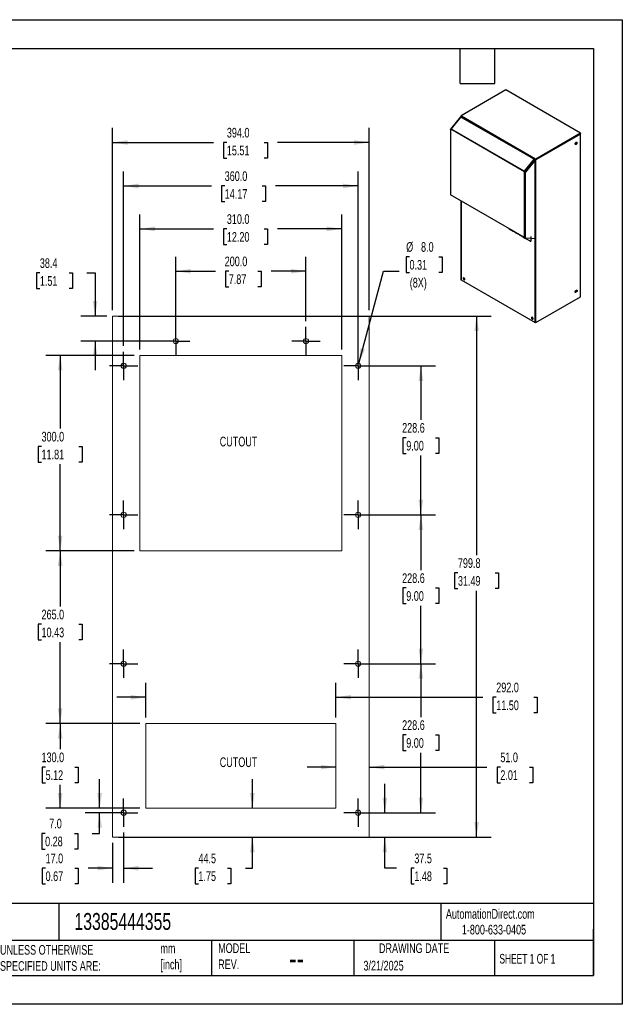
# Model space of a CAD drawing. Header units: millimetres. Extents: x 0 to 1956, y 0 to 1511.
# Tile 2 of 2: x 1030 to 1956, y 0 to 1511. Entities that reach past the tile are written whole.
import ezdxf

# ---------------------------------------------------------------- set-up
doc = ezdxf.new("R2010")
doc.units = ezdxf.units.MM
doc.header["$LTSCALE"] = 7
doc.linetypes.add('CENTERX2', pattern=[20.32, 12.7, -2.54, 2.54, -2.54])
doc.layers.add('CENTER', color=40, linetype='CENTERX2')
doc.layers.add('DIMENSIONS', color=140, linetype='Continuous', lineweight=25)
doc.layers.add('TEXT', color=140, linetype='Continuous', lineweight=25)
doc.styles.add('SLDTEXTSTYLE0', font='TXT', dxfattribs={"width": 0.7})
doc.styles.add('SLDTEXTSTYLE1', font='TXT', dxfattribs={"width": 0.65})
doc.dimstyles.new('SLDDIMSTYLE0', dxfattribs={"dimtxt": 15.106055, "dimasz": 23.114, "dimexe": 0, "dimexo": 0.0625, "dimgap": 3.776514, "dimtad": 0, "dimtih": 1, "dimtoh": 1, "dimdec": 1, "dimrnd": 1e-09, "dimzin": 12, "dimdsep": 46, "dimtxsty": 'SLDTEXTSTYLE0', "dimsah": 1, "dimcen": 0.09, "dimadec": 0, "dimazin": 3, "dimtfac": 1, "dimtdec": 1, "dimtofl": 0, "dimtmove": 0, "dimatfit": 3, "dimfxl": 0, "dimfrac": 2, "dimtolj": 1, "dimtzin": 12, "dimarcsym": 0})
doc.dimstyles.new('SLDDIMSTYLE1', dxfattribs={"dimtxt": 15.106055, "dimasz": 23.114, "dimexe": 0, "dimexo": 0.0625, "dimgap": 3.776514, "dimtad": 0, "dimtih": 1, "dimtoh": 1, "dimdec": 1, "dimrnd": 1e-09, "dimzin": 4, "dimdsep": 46, "dimtxsty": 'SLDTEXTSTYLE0', "dimsah": 1, "dimcen": 0.09, "dimadec": 0, "dimazin": 1, "dimtfac": 1, "dimtdec": 1, "dimtofl": 0, "dimtmove": 0, "dimatfit": 3, "dimfxl": 0, "dimfrac": 2, "dimtolj": 1, "dimtzin": 12, "dimarcsym": 0})
doc.dimstyles.new('SLDDIMSTYLE2', dxfattribs={"dimtxt": 15.106055, "dimasz": 23.114, "dimexe": 0, "dimexo": 0.0625, "dimgap": 3.776514, "dimtad": 0, "dimtih": 1, "dimtoh": 1, "dimdec": 1, "dimrnd": 1e-09, "dimzin": 4, "dimdsep": 46, "dimtxsty": 'SLDTEXTSTYLE0', "dimsah": 1, "dimcen": 0, "dimadec": 0, "dimazin": 1, "dimtfac": 1, "dimtdec": 1, "dimtofl": 0, "dimtmove": 0, "dimatfit": 3, "dimfxl": 0, "dimfrac": 2, "dimtolj": 1, "dimtzin": 12, "dimarcsym": 0})
doc.dimstyles.new('SLDDIMSTYLE3', dxfattribs={"dimtxt": 15.106055, "dimasz": 23.114, "dimexe": 0, "dimexo": 0.0625, "dimgap": 3.776514, "dimtad": 0, "dimtih": 1, "dimtoh": 1, "dimdec": 1, "dimrnd": 1e-09, "dimzin": 12, "dimdsep": 46, "dimtxsty": 'SLDTEXTSTYLE0', "dimsah": 1, "dimcen": 0.09, "dimadec": 0, "dimazin": 3, "dimtfac": 1, "dimtdec": 1, "dimtmove": 0, "dimatfit": 0, "dimfxl": 0, "dimfrac": 2, "dimtolj": 1, "dimtzin": 12, "dimarcsym": 0})
doc.dimstyles.new('SLDDIMSTYLE4', dxfattribs={"dimtxt": 15.106055, "dimasz": 23.114, "dimexe": 0, "dimexo": 0.0625, "dimgap": 3.776514, "dimtad": 0, "dimtih": 1, "dimtoh": 1, "dimdec": 1, "dimrnd": 1e-09, "dimzin": 4, "dimdsep": 46, "dimtxsty": 'SLDTEXTSTYLE0', "dimsah": 1, "dimcen": 0.09, "dimadec": 0, "dimazin": 1, "dimtfac": 1, "dimtdec": 1, "dimtmove": 0, "dimatfit": 0, "dimfxl": 0, "dimfrac": 2, "dimtolj": 1, "dimtzin": 12, "dimarcsym": 0})

# ---------------------------------------------------------------- blocks, each defined once
blk = doc.blocks.new('_D')
at = {"layer": 'DIMENSIONS'}
for p, q in [((1181.9, 1056.4), (1754.3, 1056.4)), ((1732, 1056.4), (1732, 689.6)), ((1703.3, 662.2), (1698.2, 662.2)), ((1698.2, 662.2), (1698.2, 638.2)), ((1760.8, 662.2), (1765.8, 662.2)), ((1765.8, 662.2), (1765.8, 638.2)), ((1698.2, 638.2), (1703.3, 638.2)), ((1732, 256.6), (1732, 634.8)), ((1765.8, 638.2), (1760.8, 638.2)), ((1181.9, 256.6), (1754.3, 256.6))]:
    blk.add_line(p, q, dxfattribs=at)
for points in [[(1732, 1056.4), (1728.5, 1033.3), (1735.6, 1033.3)], [(1732, 256.6), (1735.6, 279.7), (1728.5, 279.7)]]:
    blk.add_solid(points, dxfattribs=at)
at = {"layer": 'DIMENSIONS', "char_height": 14.82, "attachment_point": 1, "style": 'SLDTEXTSTYLE0'}
for s, insert in [('799.8', (1703.3, 684.7)), ('31.49', (1703.3, 657.3))]:
    blk.add_mtext(s, dxfattribs=dict(at, insert=insert))
blk = doc.blocks.new('_D_1')
at = {"layer": 'DIMENSIONS'}
for p, q in [((1173, 1065.3), (1173, 1345.1)), ((1567, 1065.3), (1567, 1345.1)), ((1173, 1322.9), (1328, 1322.9)), ((1348.5, 1322.9), (1343.4, 1322.9)), ((1343.4, 1322.9), (1343.4, 1298.9)), ((1405.9, 1322.9), (1411, 1322.9)), ((1411, 1322.9), (1411, 1298.9)), ((1567, 1322.9), (1426.4, 1322.9)), ((1343.4, 1298.9), (1348.5, 1298.9)), ((1411, 1298.9), (1405.9, 1298.9))]:
    blk.add_line(p, q, dxfattribs=at)
for points in [[(1173, 1322.9), (1196.1, 1319.3), (1196.1, 1326.4)], [(1567, 1322.9), (1543.9, 1326.4), (1543.9, 1319.3)]]:
    blk.add_solid(points, dxfattribs=at)
at = {"layer": 'DIMENSIONS', "char_height": 14.82, "attachment_point": 1, "style": 'SLDTEXTSTYLE0'}
for s, insert in [('394.0', (1348.5, 1345.3)), ('15.51', (1348.5, 1318))]:
    blk.add_mtext(s, dxfattribs=dict(at, insert=insert))
blk = doc.blocks.new('_D_2')
at = {"layer": 'DIMENSIONS'}
for p, q in [((1215, 1005), (1215, 1212.4)), ((1525, 1005), (1525, 1212.4)), ((1215, 1190.2), (1328, 1190.2)), ((1348.5, 1190.2), (1343.4, 1190.2)), ((1343.4, 1190.2), (1343.4, 1166.2)), ((1405.9, 1190.2), (1411, 1190.2)), ((1411, 1190.2), (1411, 1166.2)), ((1525, 1190.2), (1426.4, 1190.2)), ((1343.4, 1166.2), (1348.5, 1166.2)), ((1411, 1166.2), (1405.9, 1166.2))]:
    blk.add_line(p, q, dxfattribs=at)
for points in [[(1215, 1190.2), (1238.1, 1186.7), (1238.1, 1193.8)], [(1525, 1190.2), (1501.9, 1193.8), (1501.9, 1186.7)]]:
    blk.add_solid(points, dxfattribs=at)
at = {"layer": 'DIMENSIONS', "char_height": 14.82, "attachment_point": 1, "style": 'SLDTEXTSTYLE0'}
for s, insert in [('310.0', (1348.5, 1212.7)), ('12.20', (1348.5, 1185.3))]:
    blk.add_mtext(s, dxfattribs=dict(at, insert=insert))
blk = doc.blocks.new('_D_3')
at = {"layer": 'DIMENSIONS'}
for p, q in [((1629, 1147.4), (1623.9, 1147.4)), ((1623.9, 1147.4), (1623.9, 1123.4)), ((1673.9, 1147.4), (1679, 1147.4)), ((1679, 1147.4), (1679, 1123.4)), ((1551.1, 983.8), (1589, 1125.5)), ((1589, 1125.5), (1613.3, 1125.5)), ((1623.9, 1123.4), (1629, 1123.4)), ((1679, 1123.4), (1673.9, 1123.4))]:
    blk.add_line(p, q, dxfattribs=at)
blk.add_solid([(1551.1, 983.8), (1560.5, 1005.2), (1553.6, 1007)], dxfattribs=at)
at = {"layer": 'DIMENSIONS', "char_height": 14.82, "attachment_point": 1, "style": 'SLDTEXTSTYLE0'}
for s, insert in [('%%c', (1623.9, 1169.9)), ('8.0', (1646.7, 1169.9)), ('0.31', (1629, 1142.5)), ('(8X)', (1629.4, 1115.1))]:
    blk.add_mtext(s, dxfattribs=dict(at, insert=insert))
blk = doc.blocks.new('_D_4')
at = {"layer": 'DIMENSIONS'}
for p, q in [((1591.1, 294.1), (1591.1, 338.6)), ((1558.9, 294.1), (1613.3, 294.1)), ((1575.9, 256.6), (1613.3, 256.6)), ((1591.1, 208.9), (1591.1, 256.6)), ((1609.1, 208.9), (1591.1, 208.9)), ((1636.4, 208.9), (1631.3, 208.9)), ((1631.3, 208.9), (1631.3, 184.9)), ((1681.3, 208.9), (1686.3, 208.9)), ((1686.3, 208.9), (1686.3, 184.9)), ((1631.3, 184.9), (1636.4, 184.9)), ((1686.3, 184.9), (1681.3, 184.9))]:
    blk.add_line(p, q, dxfattribs=at)
for points in [[(1591.1, 294.1), (1594.7, 317.2), (1587.6, 317.2)], [(1591.1, 256.6), (1587.6, 233.5), (1594.7, 233.5)]]:
    blk.add_solid(points, dxfattribs=at)
at = {"layer": 'DIMENSIONS', "char_height": 14.82, "attachment_point": 1, "style": 'SLDTEXTSTYLE0'}
for s, insert in [('37.5', (1636.4, 231.4)), ('1.48', (1636.4, 204))]:
    blk.add_mtext(s, dxfattribs=dict(at, insert=insert))
blk = doc.blocks.new('_D_5')
at = {"layer": 'DIMENSIONS'}
for p, q in [((1558.9, 522.7), (1668.7, 522.7)), ((1646.5, 522.7), (1646.5, 440.9)), ((1624, 413.5), (1618.9, 413.5)), ((1618.9, 413.5), (1618.9, 389.5)), ((1668.9, 413.5), (1674, 413.5)), ((1674, 413.5), (1674, 389.5)), ((1618.9, 389.5), (1624, 389.5)), ((1646.5, 294.1), (1646.5, 386.1)), ((1674, 389.5), (1668.9, 389.5)), ((1558.9, 294.1), (1668.7, 294.1))]:
    blk.add_line(p, q, dxfattribs=at)
for points in [[(1646.5, 522.7), (1642.9, 499.6), (1650, 499.6)], [(1646.5, 294.1), (1650, 317.2), (1642.9, 317.2)]]:
    blk.add_solid(points, dxfattribs=at)
at = {"layer": 'DIMENSIONS', "char_height": 14.82, "attachment_point": 1, "style": 'SLDTEXTSTYLE0'}
for s, insert in [('228.6', (1617.7, 436)), ('9.00', (1624, 408.6))]:
    blk.add_mtext(s, dxfattribs=dict(at, insert=insert))
blk = doc.blocks.new('_D_6')
at = {"layer": 'DIMENSIONS'}
for p, q in [((1558.9, 751.3), (1668.7, 751.3)), ((1646.5, 751.3), (1646.5, 666.5)), ((1624, 639.1), (1618.9, 639.1)), ((1618.9, 639.1), (1618.9, 615.1)), ((1668.9, 639.1), (1674, 639.1)), ((1674, 639.1), (1674, 615.1)), ((1618.9, 615.1), (1624, 615.1)), ((1646.5, 522.7), (1646.5, 611.7)), ((1674, 615.1), (1668.9, 615.1)), ((1558.9, 522.7), (1668.7, 522.7))]:
    blk.add_line(p, q, dxfattribs=at)
for points in [[(1646.5, 751.3), (1642.9, 728.2), (1650, 728.2)], [(1646.5, 522.7), (1650, 545.8), (1642.9, 545.8)]]:
    blk.add_solid(points, dxfattribs=at)
at = {"layer": 'DIMENSIONS', "char_height": 14.82, "attachment_point": 1, "style": 'SLDTEXTSTYLE0'}
for s, insert in [('228.6', (1617.7, 661.6)), ('9.00', (1624, 634.2))]:
    blk.add_mtext(s, dxfattribs=dict(at, insert=insert))
blk = doc.blocks.new('_D_7')
at = {"layer": 'DIMENSIONS'}
for p, q in [((1558.9, 979.9), (1668.7, 979.9)), ((1646.5, 979.9), (1646.5, 897.1)), ((1624, 869.7), (1618.9, 869.7)), ((1618.9, 869.7), (1618.9, 845.7)), ((1668.9, 869.7), (1674, 869.7)), ((1674, 869.7), (1674, 845.7)), ((1618.9, 845.7), (1624, 845.7)), ((1646.5, 751.3), (1646.5, 842.3)), ((1674, 845.7), (1668.9, 845.7)), ((1558.9, 751.3), (1668.7, 751.3))]:
    blk.add_line(p, q, dxfattribs=at)
for points in [[(1646.5, 979.9), (1642.9, 956.8), (1650, 956.8)], [(1646.5, 751.3), (1650, 774.4), (1642.9, 774.4)]]:
    blk.add_solid(points, dxfattribs=at)
at = {"layer": 'DIMENSIONS', "char_height": 14.82, "attachment_point": 1, "style": 'SLDTEXTSTYLE0'}
for s, insert in [('228.6', (1617.7, 892.2)), ('9.00', (1624, 864.8))]:
    blk.add_mtext(s, dxfattribs=dict(at, insert=insert))
blk = doc.blocks.new('_D_8')
at = {"layer": 'DIMENSIONS'}
for p, q in [((1061.3, 1122.6), (1056.3, 1122.6)), ((1056.3, 1122.6), (1056.3, 1098.6)), ((1106.2, 1122.6), (1111.3, 1122.6)), ((1111.3, 1122.6), (1111.3, 1098.6)), ((1133.5, 1122.6), (1146.2, 1122.6)), ((1146.2, 1122.6), (1146.2, 1056.4)), ((1056.3, 1098.6), (1061.3, 1098.6)), ((1111.3, 1098.6), (1106.2, 1098.6)), ((1164.1, 1056.4), (1124, 1056.4)), ((1261.1, 1018), (1124, 1018)), ((1146.2, 1018), (1146.2, 973.6))]:
    blk.add_line(p, q, dxfattribs=at)
for points in [[(1146.2, 1056.4), (1149.8, 1079.5), (1142.7, 1079.5)], [(1146.2, 1018), (1142.7, 994.9), (1149.8, 994.9)]]:
    blk.add_solid(points, dxfattribs=at)
at = {"layer": 'DIMENSIONS', "char_height": 14.82, "attachment_point": 1, "style": 'SLDTEXTSTYLE0'}
for s, insert in [('38.4', (1061.3, 1145.1)), ('1.51', (1061.3, 1117.7))]:
    blk.add_mtext(s, dxfattribs=dict(at, insert=insert))
blk = doc.blocks.new('_D_9')
at = {"layer": 'DIMENSIONS'}
for p, q in [((1206.1, 996.1), (1070.4, 996.1)), ((1092.6, 996.1), (1092.6, 883.7)), ((1063.9, 856.3), (1058.8, 856.3)), ((1058.8, 856.3), (1058.8, 832.3)), ((1121.3, 856.3), (1126.4, 856.3)), ((1126.4, 856.3), (1126.4, 832.3)), ((1058.8, 832.3), (1063.9, 832.3)), ((1126.4, 832.3), (1121.3, 832.3)), ((1092.6, 696.1), (1092.6, 828.9)), ((1206.1, 696.1), (1070.4, 696.1))]:
    blk.add_line(p, q, dxfattribs=at)
for points in [[(1092.6, 996.1), (1089, 973), (1096.1, 973)], [(1092.6, 696.1), (1096.1, 719.2), (1089, 719.2)]]:
    blk.add_solid(points, dxfattribs=at)
at = {"layer": 'DIMENSIONS', "char_height": 14.82, "attachment_point": 1, "style": 'SLDTEXTSTYLE0'}
for s, insert in [('300.0', (1063.9, 878.7)), ('11.81', (1063.9, 851.4))]:
    blk.add_mtext(s, dxfattribs=dict(at, insert=insert))
blk = doc.blocks.new('_D_10')
at = {"layer": 'DIMENSIONS'}
for p, q in [((1206.1, 696.1), (1070.4, 696.1)), ((1092.6, 696.1), (1092.6, 610.6)), ((1063.9, 583.3), (1058.8, 583.3)), ((1058.8, 583.3), (1058.8, 559.2)), ((1121.3, 583.3), (1126.4, 583.3)), ((1126.4, 583.3), (1126.4, 559.2)), ((1058.8, 559.2), (1063.9, 559.2)), ((1126.4, 559.2), (1121.3, 559.2)), ((1092.6, 431.1), (1092.6, 555.9)), ((1215.1, 431.1), (1070.4, 431.1))]:
    blk.add_line(p, q, dxfattribs=at)
for points in [[(1092.6, 696.1), (1089, 673), (1096.1, 673)], [(1092.6, 431.1), (1096.1, 454.2), (1089, 454.2)]]:
    blk.add_solid(points, dxfattribs=at)
at = {"layer": 'DIMENSIONS', "char_height": 14.82, "attachment_point": 1, "style": 'SLDTEXTSTYLE0'}
for s, insert in [('265.0', (1063.9, 605.7)), ('10.43', (1063.9, 578.3))]:
    blk.add_mtext(s, dxfattribs=dict(at, insert=insert))
blk = doc.blocks.new('_D_11')
at = {"layer": 'DIMENSIONS'}
for p, q in [((1215.1, 431.1), (1070.4, 431.1)), ((1092.6, 431.1), (1092.6, 391.4)), ((1070.1, 364.1), (1065.1, 364.1)), ((1065.1, 364.1), (1065.1, 340.1)), ((1115, 364.1), (1120.1, 364.1)), ((1120.1, 364.1), (1120.1, 340.1)), ((1065.1, 340.1), (1070.1, 340.1)), ((1092.6, 301.1), (1092.6, 336.7)), ((1120.1, 340.1), (1115, 340.1)), ((1215.1, 301.1), (1070.4, 301.1))]:
    blk.add_line(p, q, dxfattribs=at)
for points in [[(1092.6, 431.1), (1089, 408), (1096.1, 408)], [(1092.6, 301.1), (1096.1, 324.2), (1089, 324.2)]]:
    blk.add_solid(points, dxfattribs=at)
at = {"layer": 'DIMENSIONS', "char_height": 14.82, "attachment_point": 1, "style": 'SLDTEXTSTYLE0'}
for s, insert in [('130.0', (1063.9, 386.5)), ('5.12', (1070.1, 359.2))]:
    blk.add_mtext(s, dxfattribs=dict(at, insert=insert))
blk = doc.blocks.new('_D_12')
at = {"layer": 'DIMENSIONS'}
for p, q in [((1387.7, 301.1), (1387.7, 345.6)), ((1387.7, 208.9), (1387.7, 256.6)), ((1304.8, 208.9), (1299.7, 208.9)), ((1299.7, 208.9), (1299.7, 184.9)), ((1349.7, 208.9), (1354.8, 208.9)), ((1354.8, 208.9), (1354.8, 184.9)), ((1376.9, 208.9), (1387.7, 208.9)), ((1299.7, 184.9), (1304.8, 184.9)), ((1354.8, 184.9), (1349.7, 184.9))]:
    blk.add_line(p, q, dxfattribs=at)
for points in [[(1387.7, 301.1), (1391.3, 324.2), (1384.1, 324.2)], [(1387.7, 256.6), (1384.1, 233.5), (1391.3, 233.5)]]:
    blk.add_solid(points, dxfattribs=at)
at = {"layer": 'DIMENSIONS', "char_height": 14.82, "attachment_point": 1, "style": 'SLDTEXTSTYLE0'}
for s, insert in [('44.5', (1304.8, 231.4)), ('1.75', (1304.8, 204))]:
    blk.add_mtext(s, dxfattribs=dict(at, insert=insert))
blk = doc.blocks.new('_D_13')
at = {"layer": 'DIMENSIONS'}
for p, q in [((1516, 364.1), (1471.6, 364.1)), ((1567, 364.1), (1748, 364.1)), ((1768.5, 364.1), (1763.4, 364.1)), ((1763.4, 364.1), (1763.4, 340.1)), ((1813.4, 364.1), (1818.5, 364.1)), ((1818.5, 364.1), (1818.5, 340.1)), ((1763.4, 340.1), (1768.5, 340.1)), ((1818.5, 340.1), (1813.4, 340.1))]:
    blk.add_line(p, q, dxfattribs=at)
for points in [[(1516, 364.1), (1492.9, 367.6), (1492.9, 360.5)], [(1567, 364.1), (1590.1, 360.5), (1590.1, 367.6)]]:
    blk.add_solid(points, dxfattribs=at)
at = {"layer": 'DIMENSIONS', "char_height": 14.82, "attachment_point": 1, "style": 'SLDTEXTSTYLE0'}
for s, insert in [('51.0', (1768.5, 386.5)), ('2.01', (1768.5, 359.2))]:
    blk.add_mtext(s, dxfattribs=dict(at, insert=insert))
blk = doc.blocks.new('_D_14')
at = {"layer": 'DIMENSIONS'}
for p, q in [((1270, 1026.9), (1270, 1147.5)), ((1470, 1048.7), (1470, 1147.5)), ((1270, 1125.2), (1331, 1125.2)), ((1351.4, 1125.2), (1346.4, 1125.2)), ((1346.4, 1125.2), (1346.4, 1101.2)), ((1396.3, 1125.2), (1401.4, 1125.2)), ((1401.4, 1125.2), (1401.4, 1101.2)), ((1470, 1125.2), (1416.8, 1125.2)), ((1346.4, 1101.2), (1351.4, 1101.2)), ((1401.4, 1101.2), (1396.3, 1101.2))]:
    blk.add_line(p, q, dxfattribs=at)
for points in [[(1270, 1125.2), (1293.1, 1121.7), (1293.1, 1128.8)], [(1470, 1125.2), (1446.9, 1128.8), (1446.9, 1121.7)]]:
    blk.add_solid(points, dxfattribs=at)
at = {"layer": 'DIMENSIONS', "char_height": 14.82, "attachment_point": 1, "style": 'SLDTEXTSTYLE0'}
for s, insert in [('200.0', (1345.2, 1147.7)), ('7.87', (1351.4, 1120.3))]:
    blk.add_mtext(s, dxfattribs=dict(at, insert=insert))
blk = doc.blocks.new('_D_15')
at = {"layer": 'DIMENSIONS'}
for p, q in [((1190, 1010.6), (1190, 1278.4)), ((1550, 988.9), (1550, 1278.4)), ((1190, 1256.1), (1324.7, 1256.1)), ((1345.2, 1256.1), (1340.1, 1256.1)), ((1340.1, 1256.1), (1340.1, 1232.1)), ((1402.6, 1256.1), (1407.7, 1256.1)), ((1407.7, 1256.1), (1407.7, 1232.1)), ((1550, 1256.1), (1423.1, 1256.1)), ((1340.1, 1232.1), (1345.2, 1232.1)), ((1407.7, 1232.1), (1402.6, 1232.1))]:
    blk.add_line(p, q, dxfattribs=at)
for points in [[(1190, 1256.1), (1213.1, 1252.6), (1213.1, 1259.7)], [(1550, 1256.1), (1526.9, 1259.7), (1526.9, 1252.6)]]:
    blk.add_solid(points, dxfattribs=at)
at = {"layer": 'DIMENSIONS', "char_height": 14.82, "attachment_point": 1, "style": 'SLDTEXTSTYLE0'}
for s, insert in [('360.0', (1345.2, 1278.6)), ('14.17', (1345.2, 1251.2))]:
    blk.add_mtext(s, dxfattribs=dict(at, insert=insert))
blk = doc.blocks.new('_D_16')
at = {"layer": 'DIMENSIONS'}
for p, q in [((1190, 263.5), (1190, 186.7)), ((1173, 247.7), (1173, 186.7)), ((1070.1, 208.9), (1065.1, 208.9)), ((1065.1, 208.9), (1065.1, 184.9)), ((1115, 208.9), (1120.1, 208.9)), ((1120.1, 208.9), (1120.1, 184.9)), ((1173, 208.9), (1135.5, 208.9)), ((1190, 208.9), (1234.5, 208.9)), ((1065.1, 184.9), (1070.1, 184.9)), ((1120.1, 184.9), (1115, 184.9))]:
    blk.add_line(p, q, dxfattribs=at)
for points in [[(1173, 208.9), (1149.9, 212.5), (1149.9, 205.4)], [(1190, 208.9), (1213.1, 205.4), (1213.1, 212.5)]]:
    blk.add_solid(points, dxfattribs=at)
at = {"layer": 'DIMENSIONS', "char_height": 14.82, "attachment_point": 1, "style": 'SLDTEXTSTYLE0'}
for s, insert in [('17.0', (1070.1, 231.4)), ('0.67', (1070.1, 204))]:
    blk.add_mtext(s, dxfattribs=dict(at, insert=insert))
blk = doc.blocks.new('_D_17')
at = {"layer": 'DIMENSIONS'}
for p, q in [((1153.1, 301.1), (1153.1, 345.6)), ((1215.1, 301.1), (1130.9, 301.1)), ((1181.1, 294.1), (1130.9, 294.1)), ((1153.1, 262.3), (1153.1, 294.1)), ((1069.4, 262.3), (1064.4, 262.3)), ((1064.4, 262.3), (1064.4, 238.3)), ((1114.3, 262.3), (1119.4, 262.3)), ((1119.4, 262.3), (1119.4, 238.3)), ((1141.6, 262.3), (1153.1, 262.3)), ((1064.4, 238.3), (1069.4, 238.3)), ((1119.4, 238.3), (1114.3, 238.3))]:
    blk.add_line(p, q, dxfattribs=at)
for points in [[(1153.1, 301.1), (1156.7, 324.2), (1149.6, 324.2)], [(1153.1, 294.1), (1149.6, 271), (1156.7, 271)]]:
    blk.add_solid(points, dxfattribs=at)
at = {"layer": 'DIMENSIONS', "char_height": 14.82, "attachment_point": 1, "style": 'SLDTEXTSTYLE0'}
for s, insert in [('7.0', (1075.7, 284.8)), ('0.28', (1069.4, 257.4))]:
    blk.add_mtext(s, dxfattribs=dict(at, insert=insert))
blk = doc.blocks.new('_D_18')
at = {"layer": 'DIMENSIONS'}
for p, q in [((1224, 440), (1224, 493.5)), ((1516, 440), (1516, 493.5)), ((1224, 471.3), (1179.6, 471.3)), ((1516, 471.3), (1741.8, 471.3)), ((1762.2, 471.3), (1757.2, 471.3)), ((1757.2, 471.3), (1757.2, 447.3)), ((1819.7, 471.3), (1824.8, 471.3)), ((1824.8, 471.3), (1824.8, 447.3)), ((1757.2, 447.3), (1762.2, 447.3)), ((1824.8, 447.3), (1819.7, 447.3))]:
    blk.add_line(p, q, dxfattribs=at)
for points in [[(1224, 471.3), (1200.9, 474.8), (1200.9, 467.7)], [(1516, 471.3), (1539.1, 467.7), (1539.1, 474.8)]]:
    blk.add_solid(points, dxfattribs=at)
at = {"layer": 'DIMENSIONS', "char_height": 14.82, "attachment_point": 1, "style": 'SLDTEXTSTYLE0'}
for s, insert in [('292.0', (1762.2, 493.8)), ('11.50', (1762.2, 466.4))]:
    blk.add_mtext(s, dxfattribs=dict(at, insert=insert))
blk = doc.blocks.new('SW_CENTERMARKSYMBOL_0')
at = {"layer": 'CENTER', "color": 0}
for p, q in [((0, 17.78), (0, 21.78)), ((0, 0), (0, 17.78)), ((-17.78, 0), (-21.78, 0)), ((0, 0), (-17.78, 0)), ((0, 0), (0, -17.78)), ((0, 0), (17.78, 0)), ((17.78, 0), (21.78, 0)), ((0, -17.78), (0, -21.78))]:
    blk.add_line(p, q, dxfattribs=at)
blk = doc.blocks.new('SW_CENTERMARKSYMBOL_1')
at = {"layer": 'CENTER', "color": 0}
for p, q in [((0, 17.78), (0, 21.78)), ((0, 0), (0, 17.78)), ((-17.78, 0), (-21.78, 0)), ((0, 0), (-17.78, 0)), ((0, 0), (0, -17.78)), ((0, 0), (17.78, 0)), ((17.78, 0), (21.78, 0)), ((0, -17.78), (0, -21.78))]:
    blk.add_line(p, q, dxfattribs=at)
blk = doc.blocks.new('SW_CENTERMARKSYMBOL_2')
at = {"layer": 'CENTER', "color": 0}
for p, q in [((0, 17.78), (0, 21.78)), ((0, 0), (0, 17.78)), ((-17.78, 0), (-21.78, 0)), ((0, 0), (-17.78, 0)), ((0, 0), (0, -17.78)), ((0, 0), (17.78, 0)), ((17.78, 0), (21.78, 0)), ((0, -17.78), (0, -21.78))]:
    blk.add_line(p, q, dxfattribs=at)
blk = doc.blocks.new('SW_CENTERMARKSYMBOL_3')
at = {"layer": 'CENTER', "color": 0}
for p, q in [((0, 17.78), (0, 21.78)), ((0, 0), (0, 17.78)), ((-17.78, 0), (-21.78, 0)), ((0, 0), (-17.78, 0)), ((0, 0), (0, -17.78)), ((0, 0), (17.78, 0)), ((17.78, 0), (21.78, 0)), ((0, -17.78), (0, -21.78))]:
    blk.add_line(p, q, dxfattribs=at)
blk = doc.blocks.new('SW_CENTERMARKSYMBOL_4')
at = {"layer": 'CENTER', "color": 0}
for p, q in [((0, 17.78), (0, 21.78)), ((0, 0), (0, 17.78)), ((-17.78, 0), (-21.78, 0)), ((0, 0), (-17.78, 0)), ((0, 0), (0, -17.78)), ((0, 0), (17.78, 0)), ((17.78, 0), (21.78, 0)), ((0, -17.78), (0, -21.78))]:
    blk.add_line(p, q, dxfattribs=at)
blk = doc.blocks.new('SW_CENTERMARKSYMBOL_5')
at = {"layer": 'CENTER', "color": 0}
for p, q in [((0, 17.78), (0, 21.78)), ((0, 0), (0, 17.78)), ((-17.78, 0), (-21.78, 0)), ((0, 0), (-17.78, 0)), ((0, 0), (0, -17.78)), ((0, 0), (17.78, 0)), ((17.78, 0), (21.78, 0)), ((0, -17.78), (0, -21.78))]:
    blk.add_line(p, q, dxfattribs=at)
blk = doc.blocks.new('SW_CENTERMARKSYMBOL_6')
at = {"layer": 'CENTER', "color": 0}
for p, q in [((0, 17.78), (0, 21.78)), ((0, 0), (0, 17.78)), ((-17.78, 0), (-21.78, 0)), ((0, 0), (-17.78, 0)), ((0, 0), (0, -17.78)), ((0, 0), (17.78, 0)), ((17.78, 0), (21.78, 0)), ((0, -17.78), (0, -21.78))]:
    blk.add_line(p, q, dxfattribs=at)
blk = doc.blocks.new('SW_CENTERMARKSYMBOL_7')
at = {"layer": 'CENTER', "color": 0}
for p, q in [((0, 17.78), (0, 21.78)), ((0, 0), (0, 17.78)), ((-17.78, 0), (-21.78, 0)), ((0, 0), (-17.78, 0)), ((0, 0), (0, -17.78)), ((0, 0), (17.78, 0)), ((17.78, 0), (21.78, 0)), ((0, -17.78), (0, -21.78))]:
    blk.add_line(p, q, dxfattribs=at)
blk = doc.blocks.new('SW_CENTERMARKSYMBOL_8')
at = {"layer": 'CENTER', "color": 0}
for p, q in [((0, 17.78), (0, 21.78)), ((0, 0), (0, 17.78)), ((-17.78, 0), (-21.78, 0)), ((0, 0), (-17.78, 0)), ((0, 0), (0, -17.78)), ((0, 0), (17.78, 0)), ((17.78, 0), (21.78, 0)), ((0, -17.78), (0, -21.78))]:
    blk.add_line(p, q, dxfattribs=at)
blk = doc.blocks.new('SW_CENTERMARKSYMBOL_9')
at = {"layer": 'CENTER', "color": 0}
for p, q in [((0, 17.78), (0, 21.78)), ((0, 0), (0, 17.78)), ((-17.78, 0), (-21.78, 0)), ((0, 0), (-17.78, 0)), ((0, 0), (0, -17.78)), ((0, 0), (17.78, 0)), ((17.78, 0), (21.78, 0)), ((0, -17.78), (0, -21.78))]:
    blk.add_line(p, q, dxfattribs=at)

msp = doc.modelspace()

# ---------------------------------------------------------------- linework, layer by layer
at = {"color": 7, "linetype": 'Continuous'}
for p, q in [((0.02, 1511.32), (1955.82, 1511.32)), ((1955.82, 1511.32), (1955.82, 0.02)), ((1955.82, 0.02), (0.02, 0.02))]:
    msp.add_line(p, q, dxfattribs=at)
for p, q in [((1776.82, 1403.44), (1708.21, 1363.83)), ((1891.83, 1337.05), (1776.82, 1403.44)), ((1707.06, 1362.07), (1692.16, 1343.54)), ((1707.41, 1362.15), (1692.83, 1344.02)), ((1707.81, 1362.14), (1693.05, 1343.77)), ((1707.06, 1362.07), (1707.25, 1361.96)), ((1707.81, 1362.14), (1707.98, 1362.04)), ((1707.98, 1362.04), (1707.89, 1361.93)), ((1820.27, 1297.05), (1707.89, 1361.93)), ((1707.97, 1362.18), (1707.97, 1362.05)), ((1707.98, 1362.03), (1707.98, 1362.04)), ((1708.21, 1363.83), (1708.78, 1363.5)), ((1708.21, 1363.43), (1708.21, 1363.83)), ((1708.21, 1363.43), (1708.5, 1363.26)), ((1708.21, 1362.5), (1822.07, 1296.78)), ((1708.21, 1362.5), (1708.21, 1362.2)), ((1820.95, 1297.34), (1708.57, 1362.22)), ((1708.78, 1363.5), (1822.64, 1297.77)), ((1691.93, 1343.14), (1691.93, 1242.7)), ((1692.48, 1343.36), (1692.16, 1343.54)), ((1692.41, 1342.88), (1692.16, 1342.74)), ((1692.16, 1342.74), (1692.16, 1242.46)), ((1692.16, 1342.74), (1692.41, 1342.59)), ((1805.59, 1277.69), (1692.41, 1343.03)), ((1692.41, 1343.03), (1692.41, 1342.59)), ((1692.82, 1343.91), (1692.69, 1343.75)), ((1805.87, 1278.41), (1692.69, 1343.75)), ((1692.82, 1343.91), (1693.05, 1343.77)), ((1692.94, 1343.9), (1692.91, 1343.86)), ((1891.83, 1337.05), (1823.22, 1297.44)), ((1891.83, 1336.64), (1823.22, 1297.03)), ((1891.83, 1335.73), (1823.22, 1296.12)), ((1891.83, 1337.05), (1891.83, 1336.64)), ((1891.83, 1086), (1891.83, 1335.73)), ((1886.23, 1322.2), (1885.87, 1322.41)), ((1805.77, 1278.7), (1820.53, 1297.07)), ((1821.53, 1295.99), (1806.63, 1277.45)), ((1806.81, 1278.23), (1821.26, 1296.2)), ((1821.87, 1295.8), (1806.97, 1277.26)), ((1820.36, 1297.16), (1820.27, 1297.05)), ((1820.36, 1297.16), (1820.53, 1297.07)), ((1820.81, 1296.8), (1821.12, 1296.97)), ((1821.12, 1296.97), (1821.12, 1296.44)), ((1821.26, 1295.65), (1821.26, 1296.2)), ((1821.87, 1295.8), (1821.53, 1295.99)), ((1821.87, 1291.68), (1821.87, 1295.8)), ((1821.87, 1175.35), (1821.87, 1291.68)), ((1822.42, 1296.98), (1822.07, 1296.78)), ((1822.07, 1296.12), (1822.07, 1296.78)), ((1822.42, 1296.32), (1822.07, 1296.12)), ((1822.07, 1292.14), (1822.07, 1296.12)), ((1822.1, 1175.67), (1822.1, 1292)), ((1822.42, 1296.32), (1822.42, 1296.98)), ((1822.86, 1296.32), (1822.42, 1296.58)), ((1822.64, 1297.77), (1823.22, 1297.44)), ((1822.64, 1297.36), (1822.64, 1297.77)), ((1822.64, 1297.36), (1823.22, 1297.03)), ((1822.86, 1296.84), (1822.86, 1297.24)), ((1822.86, 1296.32), (1823.22, 1296.12)), ((1823.22, 1297.44), (1823.22, 1297.03)), ((1823.22, 1046.39), (1823.22, 1296.12)), ((1805.92, 1277.88), (1805.59, 1277.69)), ((1805.59, 1277.69), (1805.59, 1277.25)), ((1805.92, 1277.45), (1805.59, 1277.25)), ((1805.84, 1277.11), (1805.59, 1277.25)), ((1806, 1278.57), (1805.77, 1278.7)), ((1806.18, 1277.3), (1805.84, 1277.11)), ((1805.84, 1176.83), (1805.84, 1277.11)), ((1806, 1278.57), (1805.87, 1278.41)), ((1805.87, 1278.41), (1806.04, 1278.18)), ((1805.92, 1277.88), (1805.92, 1277.45)), ((1806.18, 1277.3), (1805.92, 1277.45)), ((1806.16, 1278.33), (1806, 1278.57)), ((1806.16, 1278.33), (1806.04, 1278.18)), ((1806.63, 1277.45), (1806.97, 1277.26)), ((1806.81, 1278.23), (1807.37, 1278.38)), ((1806.97, 1176.68), (1806.97, 1277.26)), ((1805.84, 1176.83), (1692.16, 1242.46)), ((1707.97, 1233.33), (1707.97, 1112.45)), ((1708.21, 1233.19), (1708.21, 1112.12)), ((1806.97, 1176.68), (1821.87, 1175.35)), ((1815.31, 1171.48), (1815.6, 1171.65)), ((1816.03, 1172.59), (1815.74, 1172.43)), ((1816.03, 1172.59), (1816.03, 1175.87)), ((1822.07, 1046.39), (1822.07, 1175.54)), ((1708.21, 1112.12), (1822.07, 1046.39)), ((1711.92, 1114.49), (1711.56, 1114.28)), ((1885, 1093.78), (1883.85, 1093.11)), ((1884.2, 1092.91), (1883.85, 1093.11)), ((1884.2, 1095.57), (1885.36, 1096.24)), ((1885.36, 1093.57), (1884.2, 1092.91)), ((1885.36, 1093.57), (1885, 1093.78)), ((1823.22, 1046.39), (1891.83, 1086)), ((1816.73, 1053.98), (1816.38, 1053.77))]:
    msp.add_line(p, q)
at = {"color": 179, "linetype": 'Continuous', "lineweight": 18}
for p, q in [((1173.02, 256.63), (1173.02, 1056.43)), ((1173.02, 1056.43), (1567.02, 1056.43)), ((1567.02, 1056.43), (1567.02, 256.63)), ((1215.02, 696.13), (1215.02, 996.13)), ((1215.02, 996.13), (1525.02, 996.13)), ((1525.02, 696.13), (1525.02, 996.13)), ((1215.02, 696.13), (1525.02, 696.13)), ((1224.02, 301.13), (1224.02, 431.13)), ((1224.02, 431.13), (1516.02, 431.13)), ((1516.02, 301.13), (1516.02, 431.13)), ((1224.02, 301.13), (1516.02, 301.13)), ((1173.02, 256.63), (1567.02, 256.63))]:
    msp.add_line(p, q, dxfattribs=at)
at = {"flags": 128}
for points in [[(1707.98, 1362.03), (1708.11, 1362.14), (1708.25, 1362.22), (1708.38, 1362.25), (1708.49, 1362.25), (1708.57, 1362.22)], [(1883.45, 1320.6), (1883.51, 1321.09), (1883.67, 1321.6), (1883.93, 1322.09), (1884.26, 1322.53), (1884.64, 1322.87), (1885.04, 1323.1), (1885.42, 1323.19), (1885.75, 1323.14), (1886.01, 1322.94), (1886.17, 1322.62), (1886.23, 1322.2)], [(1886.23, 1322.2), (1886.17, 1321.72), (1886.01, 1321.21), (1885.75, 1320.72), (1885.42, 1320.28), (1885.04, 1319.93), (1884.64, 1319.7), (1884.26, 1319.61), (1883.93, 1319.67), (1883.67, 1319.86), (1883.51, 1320.18), (1883.45, 1320.6)], [(1885.87, 1322.41), (1885.82, 1321.92), (1885.65, 1321.41), (1885.39, 1320.92), (1885.06, 1320.48), (1884.68, 1320.14), (1884.29, 1319.91), (1883.91, 1319.82), (1883.7, 1319.83)], [(1821.12, 1296.97), (1821.1, 1297.12), (1821.05, 1297.23), (1820.98, 1297.32), (1820.88, 1297.37), (1820.76, 1297.37), (1820.63, 1297.34), (1820.5, 1297.26), (1820.37, 1297.16)], [(1713.89, 1112.94), (1713.83, 1113.39), (1713.67, 1113.86), (1713.41, 1114.3), (1713.09, 1114.68), (1712.73, 1114.96), (1712.37, 1115.1), (1712.04, 1115.09), (1711.78, 1114.95), (1711.62, 1114.67), (1711.56, 1114.28)], [(1711.56, 1114.28), (1711.62, 1113.84), (1711.78, 1113.36), (1712.04, 1112.92), (1712.37, 1112.54), (1712.73, 1112.27), (1713.09, 1112.12), (1713.41, 1112.13), (1713.67, 1112.28), (1713.83, 1112.56), (1713.89, 1112.94)], [(1712.1, 1115.11), (1711.97, 1114.87), (1711.92, 1114.49)], [(1711.92, 1114.49), (1711.97, 1114.04), (1712.14, 1113.57), (1712.4, 1113.12), (1712.72, 1112.74), (1713.08, 1112.47), (1713.44, 1112.33), (1713.71, 1112.32)], [(1885.98, 1096.39), (1886.1, 1096.15), (1886.16, 1095.77), (1886.1, 1095.33), (1885.94, 1094.86), (1885.68, 1094.42), (1885.36, 1094.05), (1885, 1093.78)], [(1885.36, 1096.24), (1885.71, 1096.38), (1886.03, 1096.37), (1886.29, 1096.23), (1886.45, 1095.95), (1886.51, 1095.57), (1886.45, 1095.13), (1886.29, 1094.66), (1886.03, 1094.22), (1885.71, 1093.84), (1885.36, 1093.57)], [(1818.71, 1052.43), (1818.65, 1052.88), (1818.49, 1053.35), (1818.23, 1053.79), (1817.91, 1054.17), (1817.55, 1054.45), (1817.19, 1054.59), (1816.86, 1054.58), (1816.6, 1054.44), (1816.44, 1054.16), (1816.38, 1053.77)], [(1816.38, 1053.77), (1816.44, 1053.32), (1816.6, 1052.85), (1816.86, 1052.41), (1817.19, 1052.03), (1817.55, 1051.76), (1817.91, 1051.61), (1818.23, 1051.62), (1818.49, 1051.77), (1818.65, 1052.05), (1818.71, 1052.43)], [(1816.92, 1054.6), (1816.79, 1054.36), (1816.73, 1053.98)], [(1816.73, 1053.98), (1816.79, 1053.53), (1816.96, 1053.06), (1817.21, 1052.61), (1817.54, 1052.23), (1817.9, 1051.96), (1818.26, 1051.82), (1818.53, 1051.81)]]:
    msp.add_lwpolyline(points, dxfattribs=at)
at = {"color": 179, "linetype": 'Continuous', "lineweight": 18}
msp.add_circle((1190.02, 294.13), 4, dxfattribs=at)
for centre, radius, start, end in [((1708.83, 1361.17), 1.21, 134.44471, 141.27724), ((1708.33, 1362.18), 0.355, 110.50707, 201.31181), ((1709.46, 1362.45), 1.25, 122.60548, 177.39452), ((1693.63, 1342.97), 1.22, 140.22793, 177.36071), ((1890.58, 1335.67), 1.25, 2.675, 39.9275), ((1884.82, 1322.49), 1.06, 355.30769, 40.15855), ((1821.74, 1292), 0.347, 290.78342, 69.21658), ((1823.31, 1296.72), 1.25, 122.60548, 177.39452), ((1822.64, 1297.23), 1.25, 242.60967, 297.39033), ((1822.9, 1296.96), 0.482, 122.60548, 177.39452), ((1822.64, 1296.75), 0.482, 242.60967, 297.39033), ((1806.81, 1277.63), 1.22, 140.22793, 177.36071), ((1806.42, 1277.86), 0.498, 140.22793, 177.36071), ((1815.02, 1172.48), 1.01, 305.01333, 6.29885), ((1821.7, 1175.71), 0.4, 294.37466, 354.3052), ((1708.38, 1112.49), 0.409, 185.6948, 245.62534), ((1883.75, 1093.46), 0.713, 170.78596, 309.20329), ((1885.55, 1093.46), 2.51, 122.60548, 177.39452), ((1883.33, 1093.92), 0.96, 264.1516, 302.93468), ((1822.64, 1047.5), 1.25, 242.60967, 297.39033)]:
    msp.add_arc(centre, radius, start, end)
for points, knots in [([(1707.42, 1362.14), (1707.42, 1362.16), (1707.45, 1362.2), (1707.58, 1362.21), (1707.73, 1362.16), (1707.81, 1362.14)], [0, 0, 0, 0, 0.1631963, 0.5815981, 1, 1, 1, 1]), ([(1692.16, 1342.74), (1692.09, 1342.79), (1692.03, 1342.85), (1691.95, 1342.99), (1691.93, 1343.06), (1691.93, 1343.21), (1691.95, 1343.28), (1692.03, 1343.42), (1692.09, 1343.48), (1692.16, 1343.54)], [0, 0, 0, 0, 0.25, 0.25, 0.5, 0.5, 0.75, 0.75, 1, 1, 1, 1]), ([(1692.47, 1343.31), (1692.45, 1343.29), (1692.41, 1343.24), (1692.39, 1343.15), (1692.41, 1343.09), (1692.42, 1343.06)], [0, 0, 0, 0, 0.271985, 0.703584, 1, 1, 1, 1]), ([(1693.05, 1343.77), (1693, 1343.83), (1692.9, 1343.94), (1692.82, 1344.01), (1692.84, 1344.01), (1692.84, 1344.01)], [0, 0, 0, 0, 0.41840186, 0.83680371, 1, 1, 1, 1]), ([(1692.91, 1343.92), (1692.95, 1343.88), (1693, 1343.84), (1693.03, 1343.78), (1693.04, 1343.78)], [0, 0, 0, 0, 0.94771276, 1, 1, 1, 1]), ([(1821.26, 1296.2), (1821.23, 1296.26), (1821.19, 1296.34), (1821.09, 1296.49), (1821.02, 1296.57), (1820.89, 1296.73), (1820.81, 1296.81), (1820.67, 1296.95), (1820.6, 1297.01), (1820.53, 1297.07)], [0, 0, 0, 0, 0.25, 0.25, 0.5, 0.5, 0.75, 0.75, 1, 1, 1, 1]), ([(1823.22, 1296.12), (1823.23, 1296.22), (1823.24, 1296.32), (1823.22, 1296.54), (1823.19, 1296.65), (1823.12, 1296.85), (1823.08, 1296.95), (1822.98, 1297.12), (1822.92, 1297.19), (1822.86, 1297.24)], [0, 0, 0, 0, 0.25, 0.25, 0.5, 0.5, 0.75, 0.75, 1, 1, 1, 1]), ([(1822.86, 1296.32), (1822.9, 1296.41), (1822.91, 1296.51), (1822.9, 1296.7), (1822.88, 1296.78), (1822.86, 1296.84)], [0, 0, 0, 0, 0.5, 0.5, 1, 1, 1, 1]), ([(1806.81, 1278.23), (1806.76, 1278.26), (1806.69, 1278.3), (1806.53, 1278.39), (1806.44, 1278.43), (1806.25, 1278.53), (1806.15, 1278.57), (1805.96, 1278.65), (1805.86, 1278.68), (1805.77, 1278.7)], [0, 0, 0, 0, 0.25, 0.25, 0.5, 0.5, 0.75, 0.75, 1, 1, 1, 1]), ([(1806.97, 1277.26), (1806.89, 1277.21), (1806.8, 1277.16), (1806.61, 1277.09), (1806.51, 1277.06), (1806.3, 1277.04), (1806.2, 1277.04), (1806, 1277.06), (1805.92, 1277.08), (1805.84, 1277.11)], [0, 0, 0, 0, 0.25, 0.25, 0.5, 0.5, 0.75, 0.75, 1, 1, 1, 1]), ([(1806.3, 1278.44), (1806.28, 1278.44), (1806.21, 1278.45), (1806.13, 1278.46), (1806.08, 1278.46), (1806.07, 1278.46)], [0, 0, 0, 0, 0.3202023, 0.960607, 1, 1, 1, 1]), ([(1806.18, 1277.3), (1806.24, 1277.29), (1806.32, 1277.3), (1806.49, 1277.35), (1806.57, 1277.39), (1806.63, 1277.45)], [0, 0, 0, 0, 0.5, 0.5, 1, 1, 1, 1]), ([(1806.3, 1278.44), (1806.34, 1278.43), (1806.4, 1278.42), (1806.52, 1278.38), (1806.64, 1278.32), (1806.72, 1278.28), (1806.76, 1278.25)], [0, 0, 0, 0, 0.2264046, 0.4670459, 0.7242617, 1, 1, 1, 1]), ([(1691.93, 1242.7), (1691.93, 1242.66), (1691.95, 1242.61), (1692.03, 1242.52), (1692.09, 1242.49), (1692.16, 1242.46)], [0, 0, 0, 0, 0.5, 0.5, 1, 1, 1, 1]), ([(1781.38, 1190.95), (1781.49, 1190.8), (1781.74, 1190.42), (1782.06, 1190.21), (1782.26, 1190.07)], [0, 0, 0, 0, 0.4002255, 1, 1, 1, 1]), ([(1782.26, 1190.08), (1782.34, 1190.03), (1782.42, 1189.98), (1782.59, 1189.88), (1782.67, 1189.83), (1782.92, 1189.69), (1783.09, 1189.59), (1783.59, 1189.3), (1783.93, 1189.11), (1784.59, 1188.73), (1784.93, 1188.53), (1785.6, 1188.15), (1785.93, 1187.96), (1786.59, 1187.57), (1786.93, 1187.38), (1787.59, 1186.99), (1787.93, 1186.8), (1788.93, 1186.22), (1789.6, 1185.84), (1791.6, 1184.68), (1792.93, 1183.91), (1795.6, 1182.37), (1796.94, 1181.6), (1800.94, 1179.29), (1803.61, 1177.75), (1807.61, 1175.44), (1808.95, 1174.67), (1810.95, 1173.51), (1811.62, 1173.13), (1812.62, 1172.55), (1812.95, 1172.36), (1813.45, 1172.07), (1813.62, 1171.97), (1813.87, 1171.83), (1813.95, 1171.78), (1814.12, 1171.68), (1814.2, 1171.63), (1814.28, 1171.59)], [0, 0, 0, 0, 0.0078125, 0.0078125, 0.015625, 0.015625, 0.03125, 0.03125, 0.0625, 0.0625, 0.09375, 0.09375, 0.125, 0.125, 0.15625, 0.15625, 0.1875, 0.1875, 0.25, 0.25, 0.375, 0.375, 0.5, 0.5, 0.75, 0.75, 0.875, 0.875, 0.9375, 0.9375, 0.96875, 0.96875, 0.984375, 0.984375, 0.9921875, 0.9921875, 1, 1, 1, 1]), ([(1805.84, 1176.83), (1805.92, 1176.77), (1806, 1176.73), (1806.2, 1176.66), (1806.3, 1176.63), (1806.51, 1176.61), (1806.61, 1176.61), (1806.8, 1176.63), (1806.89, 1176.65), (1806.97, 1176.68)], [0, 0, 0, 0, 0.25, 0.25, 0.5, 0.5, 0.75, 0.75, 1, 1, 1, 1]), ([(1814.28, 1171.59), (1814.31, 1171.57), (1814.35, 1171.55), (1814.41, 1171.52), (1814.47, 1171.49), (1814.54, 1171.47), (1814.6, 1171.44), (1814.66, 1171.43), (1814.72, 1171.41), (1814.78, 1171.4), (1814.91, 1171.38), (1815.1, 1171.39), (1815.32, 1171.47), (1815.5, 1171.62), (1815.61, 1171.8), (1815.67, 1171.95), (1815.7, 1172.06), (1815.72, 1172.17), (1815.74, 1172.3), (1815.74, 1172.38), (1815.74, 1172.43)], [0, 0, 0, 0, 0.0275908, 0.0551081, 0.0826018, 0.1101244, 0.1377314, 0.1654817, 0.1934347, 0.2216486, 0.2501832, 0.3752911, 0.5000182, 0.6247962, 0.7498426, 0.8001208, 0.849985, 0.8997302, 0.9496429, 1, 1, 1, 1]), ([(1815.74, 1172.43), (1815.74, 1172.43), (1815.74, 1172.63), (1815.74, 1173.03), (1815.74, 1173.52), (1815.74, 1173.83), (1815.74, 1173.96), (1815.74, 1173.99), (1815.74, 1174.07), (1815.74, 1174.34), (1815.74, 1174.79), (1815.74, 1175.37), (1815.74, 1175.96), (1815.74, 1176.55), (1815.74, 1177.13), (1815.74, 1177.72), (1815.74, 1178.13), (1815.74, 1178.35), (1815.74, 1178.37)], [-0.028000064, -0.028000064, -0.028000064, -0.028000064, -0.027956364, -0.026211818, -0.024467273, -0.02354369, -0.02344107, -0.023338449, -0.023235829, -0.022722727, -0.020978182, -0.019233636, -0.017489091, -0.015744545, -0.014, -0.012255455, -0.010510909, -0.010310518, -0.010310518, -0.010310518, -0.010310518])]:
    msp.add_open_spline(points, degree=3, knots=knots)
at = {"layer": 'DIMENSIONS', "color": 140, "linetype": 'Continuous', "lineweight": 18}
for centre in [(1270.02, 1018.03), (1270.02, 1018.03), (1470.02, 1018.03), (1470.02, 1018.03), (1190.02, 980.04), (1190.02, 979.93), (1550.02, 980.04), (1550.02, 979.93), (1190.02, 751.33), (1550.02, 751.33), (1190.02, 522.73), (1550.02, 522.73), (1550.02, 294.13)]:
    msp.add_circle(centre, 4, dxfattribs=at)
at = {"layer": 'TEXT'}
for p, q in [((44.45, 1466.85), (1911.35, 1466.85)), ((1706.88, 1413.51), (1706.88, 1466.85)), ((1760.22, 1413.51), (1760.22, 1466.85)), ((1911.35, 1466.85), (1911.35, 44.45)), ((1706.88, 1413.51), (1760.22, 1413.51)), ((1911.35, 154.88), (44.45, 154.88)), ((1090.31, 154.88), (1090.31, 97.79)), ((1677.03, 154.88), (1677.03, 97.79)), ((1911.35, 44.45), (1911.35, 115.57)), ((1911.35, 97.79), (44.45, 97.79)), ((1325.1, 97.79), (1325.1, 44.45)), ((1543.26, 97.79), (1543.26, 44.45)), ((1759.44, 97.79), (1759.44, 44.45)), ((44.45, 44.45), (1911.35, 44.45))]:
    msp.add_line(p, q, dxfattribs=at)

# ---------------------------------------------------------------- block references
at = {"layer": 'CENTER'}
for name, p in [('SW_CENTERMARKSYMBOL_1', (1270.02, 1018.03)), ('SW_CENTERMARKSYMBOL_2', (1470.02, 1018.03)), ('SW_CENTERMARKSYMBOL_0', (1190.02, 979.93)), ('SW_CENTERMARKSYMBOL_3', (1550.02, 979.93)), ('SW_CENTERMARKSYMBOL_5', (1190.02, 751.33)), ('SW_CENTERMARKSYMBOL_4', (1550.02, 751.33)), ('SW_CENTERMARKSYMBOL_6', (1190.02, 522.73)), ('SW_CENTERMARKSYMBOL_7', (1550.02, 522.73)), ('SW_CENTERMARKSYMBOL_9', (1190.02, 294.13)), ('SW_CENTERMARKSYMBOL_8', (1550.02, 294.13))]:
    msp.add_blockref(name, p, dxfattribs=at)

# ---------------------------------------------------------------- texts
at = {"color": 179, "linetype": 'Continuous', "lineweight": 18, "char_height": 14.8167, "attachment_point": 1, "style": 'SLDTEXTSTYLE0'}
for s, insert in [('AutomationDirect.com', (1684.86, 146.14)), ('1-800-633-0405', (1709.34, 122.06))]:
    msp.add_mtext(s, dxfattribs=dict(at, insert=insert))
at = {"layer": 'DIMENSIONS', "char_height": 14.817, "attachment_point": 2, "style": 'SLDTEXTSTYLE0'}
for insert in [(1366.44, 871.22), (1366.44, 379.02)]:
    msp.add_mtext('CUTOUT', dxfattribs=dict(at, insert=insert))
at = {"layer": 'TEXT'}
for s, insert, char_height, attachment_point, style in [('13385444355', (1114.45, 140.16), 25.9292, 1, 'SLDTEXTSTYLE0'), ('UNLESS OTHERWISE ^JSPECIFIED UNITS ARE:', (1000.08, 90.98), 14.8167, 1, 'SLDTEXTSTYLE0'), ('MODEL ^JREV.', (1335.14, 93.55), 14.8167, 1, 'SLDTEXTSTYLE0'), ('DRAWING DATE', (1636.08, 93.55), 14.8167, 2, 'SLDTEXTSTYLE0'), ('mm^J[inch]', (1246.45, 93.3), 14.817, 1, 'SLDTEXTSTYLE0'), ('SHEET 1 OF 1', (1767.09, 77.36), 14.8167, 1, 'SLDTEXTSTYLE1'), ('--', (1444.09, 89.14), 37.042, 1, 'SLDTEXTSTYLE0'), ('3/21/2025', (1558.29, 66.76), 14.817, 1, 'SLDTEXTSTYLE0')]:
    msp.add_mtext(s, dxfattribs=dict(at, insert=insert, char_height=char_height, attachment_point=attachment_point, style=style))

# ---------------------------------------------------------------- dimensions: what is measured, and where the dimension line sits
at = {"layer": 'DIMENSIONS'}
for base, p1, p2, dimstyle, picture, middle in [((1567.02, 1322.87), (1173.02, 1056.43), (1567.02, 1056.43), 'SLDDIMSTYLE1', '_D_1', (1377.2, 1322.87)), ((1190.02, 1256.14), (1550.02, 980.04), (1190.02, 1001.71), 'SLDDIMSTYLE1', '_D_15', (1373.88, 1256.14)), ((1525.02, 1190.22), (1215.02, 996.13), (1525.02, 996.13), 'SLDDIMSTYLE1', '_D_2', (1377.2, 1190.22)), ((1470.02, 1125.24), (1270.02, 1018.03), (1470.02, 1039.81), 'SLDDIMSTYLE1', '_D_14', (1373.88, 1125.24)), ((1516.02, 471.28), (1224.02, 431.13), (1516.02, 431.13), 'SLDDIMSTYLE4', '_D_18', (1790.96, 471.28)), ((1567.02, 364.06), (1516.02, 301.13), (1567.02, 256.63), 'SLDDIMSTYLE4', '_D_13', (1790.96, 364.06)), ((1173.02, 208.93), (1190.02, 272.35), (1173.02, 256.63), 'SLDDIMSTYLE4', '_D_16', (1092.58, 208.93))]:
    dim = msp.add_linear_dim(base=base, p1=p1, p2=p2, dimstyle=dimstyle, dxfattribs=at)
    dim.commit()
    dim.dimension.update_dxf_attribs({"geometry": picture, "text_midpoint": middle, "dimtype": 160})
dim = msp.add_diameter_dim_2p(p1=(1548.99, 976.06), p2=(1551.06, 983.79), text='<>\\P(8X)', dimstyle='SLDDIMSTYLE2', dxfattribs=at)
dim.commit()
dim.dimension.update_dxf_attribs({"geometry": '_D_3', "text_midpoint": (1651.46, 1133.27), "dimtype": 163})
for base, p1, p2, dimstyle, picture, middle in [((1146.21, 1056.43), (1270.02, 1018.03), (1173.02, 1056.43), 'SLDDIMSTYLE3', '_D_8', (1146.21, 1122.62)), ((1732.03, 1056.43), (1173.02, 256.63), (1173.02, 1056.43), 'SLDDIMSTYLE0', '_D', (1732.03, 662.23)), ((1092.58, 996.13), (1215.02, 696.13), (1215.02, 996.13), 'SLDDIMSTYLE1', '_D_9', (1092.58, 856.26)), ((1646.45, 979.93), (1550.02, 751.33), (1550.02, 979.93), 'SLDDIMSTYLE0', '_D_7', (1646.45, 869.72)), ((1646.45, 751.33), (1550.02, 522.73), (1550.02, 751.33), 'SLDDIMSTYLE0', '_D_6', (1646.45, 639.12)), ((1092.58, 431.13), (1215.02, 696.13), (1224.02, 431.13), 'SLDDIMSTYLE1', '_D_10', (1092.58, 583.25)), ((1646.45, 522.73), (1550.02, 294.13), (1550.02, 522.73), 'SLDDIMSTYLE0', '_D_5', (1646.45, 413.48)), ((1092.58, 431.13), (1224.02, 301.13), (1224.02, 431.13), 'SLDDIMSTYLE1', '_D_11', (1092.58, 364.06)), ((1153.15, 301.13), (1190.02, 294.13), (1224.02, 301.13), 'SLDDIMSTYLE4', '_D_17', (1153.15, 262.29)), ((1387.7, 256.63), (1516.02, 301.13), (1567.02, 256.63), 'SLDDIMSTYLE3', '_D_12', (1387.7, 208.93)), ((1591.12, 256.63), (1550.02, 294.13), (1567.02, 256.63), 'SLDDIMSTYLE3', '_D_4', (1591.12, 208.93))]:
    dim = msp.add_linear_dim(base=base, p1=p1, p2=p2, angle=90, dimstyle=dimstyle, dxfattribs=at)
    dim.commit()
    dim.dimension.update_dxf_attribs({"geometry": picture, "text_midpoint": middle, "dimtype": 160})

doc.saveas('drawing.dxf')
